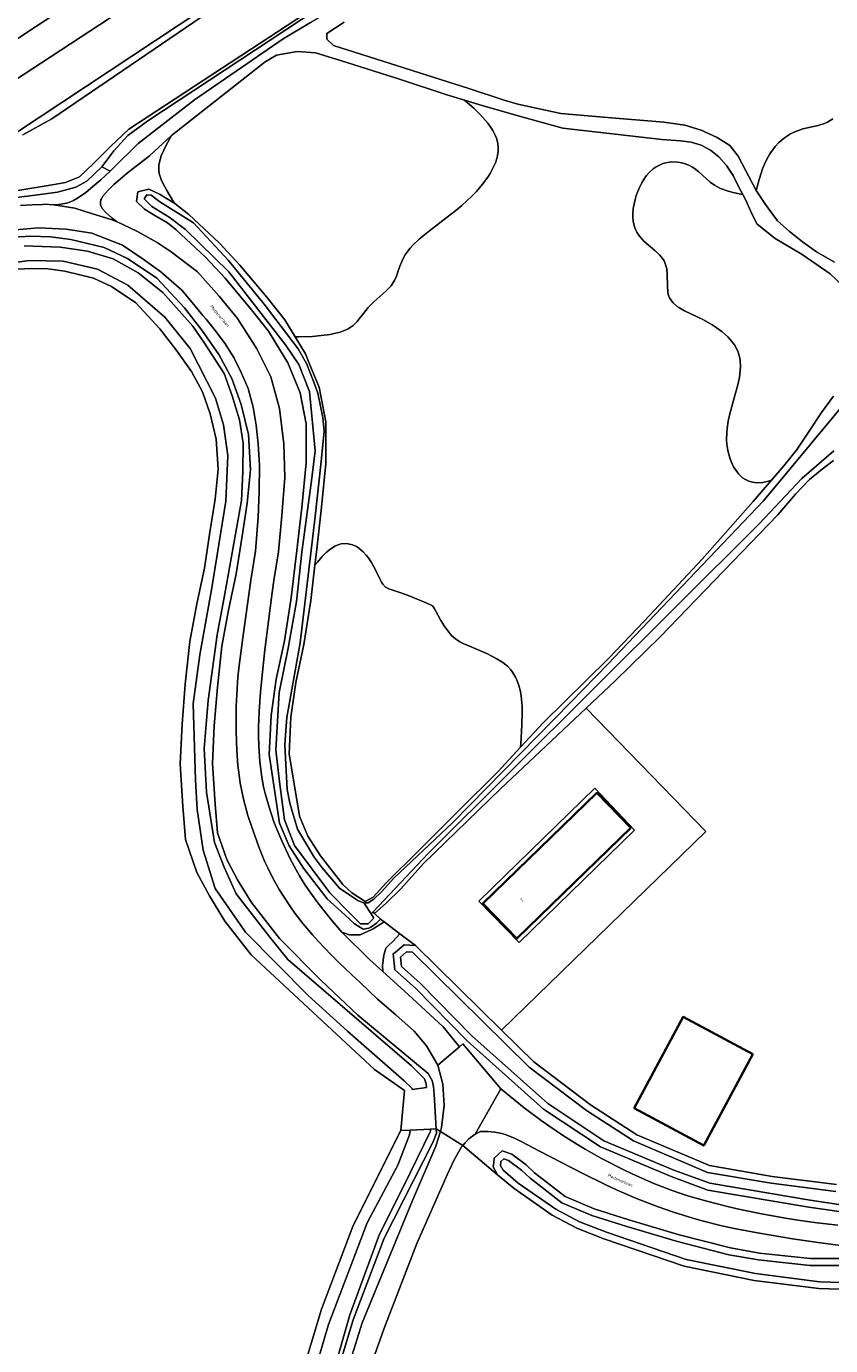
# Model space of a CAD drawing. Header units: metres. Extents: x 229229 to 231729, y 593167 to 595667.
# Tile 160 of 256: x 231287 to 231403, y 593528 to 593718. Entities that reach past the tile are written whole.
import ezdxf
from ezdxf.enums import TextEntityAlignment as Align

# ---------------------------------------------------------------- set-up
doc = ezdxf.new("R2010")
doc.units = ezdxf.units.M
for name, color, linetype, lineweight in [('B-WE-GR-BEPLANTING_CULTUUR_VASTE PLANTENVAK-GV', 90, 'Continuous', 18), ('B-WE-GR-GRAS-GV', 60, 'Continuous', 13), ('B-WE-GR-GROENVOORZIENING-GV', 80, 'Continuous', 18), ('B-WE-OG-BEBOUWING-GV', 7, 'Continuous', 35), ('B-WE-OG-BEBOUWING-T18', 10, 'Continuous', 18), ('B-WE-OG-BEBOUWING_LUIFEL-GV', 7, 'Continuous', 18), ('B-WE-OG-TERREIN_ERF-GV', 7, 'Continuous', 18), ('B-WE-OG-TOPOGRAFIE-T18', 10, 'Continuous', 18), ('B-WE-OG-WATER-GV', 130, 'Continuous', 18), ('B-WE-OG-WATER_SLOOT-GV', 120, 'Continuous', 18), ('B-WE-VH-VERHARDING_GESLOTEN-GV', 252, 'Continuous', 18), ('B-WE-VH-VERHARDING_HALFVERHARDING-GV', 252, 'Continuous', 18), ('B-WE-VH-VERHARDING_OPEN-GV', 252, 'Continuous', 18)]:
    doc.layers.add(name, color=color, linetype=linetype, lineweight=lineweight)
doc.styles.add('NLCS-ISO-M250-T18', font='NLCS-ISO.ttf', dxfattribs={"height": 0.45})

msp = doc.modelspace()

# ---------------------------------------------------------------- linework, layer by layer
at = {"layer": 'B-WE-GR-BEPLANTING_CULTUUR_VASTE PLANTENVAK-GV'}
for points in [[(231308.134, 593702.336), (231307.323, 593700.848), (231307.014, 593700.214), (231306.66, 593699.378), (231306.492, 593698.887), (231306.303, 593698.034), (231306.286, 593697.302), (231306.356, 593696.853), (231306.651, 593695.971), (231306.888, 593695.45), (231307.441, 593694.396), (231308.419, 593692.775), (231308.589, 593692.515), (231310.622, 593690.927), (231315.028, 593686.801), (231317.978, 593683.664), (231321.86, 593679.022), (231324.456, 593675.774), (231325.943, 593673.322), (231326.492, 593673.321), (231328.459, 593673.391), (231329.712, 593673.494), (231330.99, 593673.665), (231331.603, 593673.781), (231332.447, 593674.001), (231333.17, 593674.277), (231333.589, 593674.49), (231334.297, 593674.974), (231334.873, 593675.515), (231335.205, 593675.898), (231335.806, 593676.686), (231336.494, 593677.557), (231337.302, 593678.359), (231339.037, 593679.882), (231339.784, 593680.692), (231340.089, 593681.129), (231340.26, 593681.435), (231340.545, 593682.084), (231340.711, 593682.542), (231341.049, 593683.51), (231341.365, 593684.276), (231341.787, 593685.072), (231342.053, 593685.48), (231342.536, 593686.102), (231342.922, 593686.523), (231343.831, 593687.38), (231344.887, 593688.257), (231347.262, 593690.077), (231349.097, 593691.506), (231349.979, 593692.241), (231351.427, 593693.583), (231352.083, 593694.267), (231352.972, 593695.303), (231353.734, 593696.344), (231354.064, 593696.865), (231354.611, 593697.902), (231354.825, 593698.417), (231355.068, 593699.182), (231355.222, 593700.079), (231355.237, 593700.53), (231355.169, 593701.217), (231354.981, 593701.928), (231354.837, 593702.295), (231354.441, 593703.061), (231354.186, 593703.462), (231353.727, 593704.089), (231352.962, 593704.983), (231352.511, 593705.457), (231351.742, 593706.205), (231350.372, 593707.422), (231347.839, 593708.169), (231341.004, 593710.465), (231332.488, 593713.121), (231328.888, 593714.265), (231326.258, 593714.456), (231323.246, 593713.929), (231321.611, 593712.931)], [(231328.809, 593640.414), (231328.207, 593635.314), (231327.205, 593628.974), (231326.036, 593623.491), (231325.347, 593618.497), (231325.08, 593613.241), (231326.563, 593604.237), (231327.78, 593601.382), (231329.616, 593598.533), (231332.831, 593594.381), (231334.133, 593593.188), (231336.049, 593591.954), (231337.198, 593592.55), (231339.07, 593594.636), (231343.921, 593599.447), (231349.496, 593605.024), (231355.155, 593610.644), (231358.432, 593614.178), (231358.472, 593614.629), (231358.646, 593617.422), (231358.677, 593619.219), (231358.658, 593620.099), (231358.541, 593621.533), (231358.438, 593622.187), (231358.221, 593623.092), (231357.921, 593623.914), (231357.737, 593624.296), (231357.295, 593625.004), (231357.036, 593625.332), (231356.595, 593625.794), (231356.092, 593626.222), (231355.728, 593626.489), (231354.946, 593626.983), (231353.7, 593627.63), (231351.346, 593628.631), (231350.161, 593629.141), (231349.68, 593629.387), (231349.057, 593629.788), (231348.506, 593630.278), (231348.241, 593630.573), (231347.458, 593631.661), (231346.975, 593632.452), (231346.232, 593633.799), (231346.007, 593634.206), (231345.738, 593634.531), (231345.557, 593634.651), (231344.865, 593634.964), (231342.149, 593636.075), (231340.747, 593636.585), (231339.451, 593637.007), (231338.991, 593637.266), (231338.592, 593637.678), (231338.401, 593637.97), (231338.141, 593638.465), (231337.543, 593639.725), (231336.963, 593640.79), (231336.484, 593641.503), (231336.21, 593641.849), (231335.751, 593642.344), (231335.127, 593642.874), (231334.781, 593643.098), (231334.221, 593643.361), (231333.611, 593643.513), (231333.287, 593643.539), (231332.604, 593643.472), (231332.244, 593643.374), (231331.68, 593643.135), (231330.887, 593642.628), (231330.472, 593642.286), (231329.827, 593641.654), (231329.155, 593640.868)]]:
    msp.add_lwpolyline(points, close=True, dxfattribs=at)
for points in [[(231403.451, 593704.71), (231402.691, 593704.258), (231402.268, 593704.072), (231401.331, 593703.792), (231399.162, 593703.283), (231397.969, 593702.854), (231397.355, 593702.552), (231396.618, 593702.094), (231396.248, 593701.816), (231395.699, 593701.33), (231395.161, 593700.747), (231394.897, 593700.417), (231394.385, 593699.669), (231394.138, 593699.248), (231393.781, 593698.555), (231393.333, 593697.507), (231393.123, 593696.927), (231392.828, 593695.981), (231392.433, 593694.384), (231393.776, 593692.371), (231394.125, 593691.848), (231395.488, 593690.037), (231397.147, 593688.554), (231399.105, 593687.006), (231401.128, 593685.59), (231403.723, 593684.06)], [(231406.665, 593679.011), (231403.084, 593682.406), (231399.052, 593685.174), (231395.14, 593687.489), (231392.541, 593689.552), (231391.779, 593691.028), (231391.124, 593692.601), (231391.04, 593692.803), (231390.488, 593693.846), (231390.193, 593693.887), (231389.11, 593694.098), (231388.399, 593694.287), (231387.278, 593694.696), (231386.743, 593694.962), (231386.411, 593695.165), (231385.799, 593695.618), (231384.13, 593697.119), (231383.537, 593697.579), (231383.219, 593697.786), (231382.705, 593698.059), (231382.029, 593698.312), (231381.668, 593698.404), (231381.105, 593698.496), (231380.224, 593698.515), (231379.326, 593698.373), (231378.879, 593698.234), (231378.292, 593697.975), (231378.005, 593697.811), (231377.584, 593697.52), (231376.983, 593696.978), (231376.608, 593696.544), (231376.37, 593696.225), (231375.93, 593695.527), (231375.543, 593694.763), (231375.121, 593693.673), (231374.955, 593693.11), (231374.704, 593691.834), (231374.642, 593691), (231374.644, 593690.595), (231374.693, 593690.009), (231374.874, 593689.193), (231375.068, 593688.7), (231375.227, 593688.393), (231375.605, 593687.826), (231376.283, 593687.071), (231377.784, 593685.759), (231378.469, 593685.126), (231378.765, 593684.798), (231379.127, 593684.278), (231379.303, 593683.908), (231379.519, 593683.118), (231379.603, 593682.287), (231379.624, 593680.61), (231379.682, 593679.823), (231379.749, 593679.454), (231379.92, 593678.942), (231380.191, 593678.486), (231380.424, 593678.21), (231381.004, 593677.712), (231381.344, 593677.484), (231382.105, 593677.054), (231384.798, 593675.75), (231386.051, 593675.046), (231386.659, 593674.654), (231387.526, 593674.017), (231388.312, 593673.321), (231388.666, 593672.951), (231389.278, 593672.167), (231389.529, 593671.753), (231389.827, 593671.105), (231390.024, 593670.426), (231390.103, 593669.956), (231390.149, 593668.985), (231390.124, 593668.485), (231389.992, 593667.464), (231389.777, 593666.423), (231389.203, 593664.316), (231388.616, 593662.22), (231388.38, 593661.163), (231388.216, 593660.087), (231388.169, 593659.54), (231388.158, 593658.42), (231388.2, 593657.845), (231388.333, 593656.961), (231388.61, 593655.888), (231388.801, 593655.357), (231389.158, 593654.592), (231389.604, 593653.89), (231389.863, 593653.571), (231390.454, 593653.018), (231390.787, 593652.79), (231391.338, 593652.519), (231391.88, 593652.358), (231392.17, 593652.309), (231392.629, 593652.278), (231393.373, 593652.331), (231394.187, 593652.518), (231394.621, 593652.665), (231396.381, 593654.728), (231398.212, 593657), (231400.053, 593659.74), (231401.83, 593662.415), (231403.544, 593664.751)]]:
    msp.add_lwpolyline(points, dxfattribs=at)
at = {"layer": 'B-WE-GR-GRAS-GV'}
for points in [[(231322.523, 593734.567), (231282.539, 593708.322), (231280.257, 593707.932), (231222.261, 593691.359), (231166.05, 593675.075), (231167.759, 593667.804), (231173.332, 593670.102), (231225.328, 593685.361), (231264.256, 593696.822), (231277.324, 593700.62), (231285.62, 593702.658), (231325.988, 593729.419)], [(231325.415, 593518.819), (231329.763, 593533.22), (231334.323, 593545.262), (231341.173, 593558.929), (231341.716, 593564.694), (231337.39, 593567.758), (231319.626, 593584.261), (231315.838, 593589.124), (231313.586, 593592.747), (231311.804, 593596.121), (231310.153, 593600.888), (231309.761, 593605.684), (231309.39, 593611.806), (231309.649, 593617.526), (231310.101, 593623.276), (231310.779, 593629.408), (231311.793, 593634.835), (231312.87, 593639.987), (231313.669, 593645.19), (231314.413, 593649.915), (231314.842, 593654.263), (231314.589, 593658.581), (231313.709, 593662.247), (231312.585, 593665.398), (231310.99, 593668.316), (231308.75, 593671.502), (231306.442, 593674.462), (231302.979, 593678.22), (231299.502, 593680.56), (231296.864, 593681.78), (231292.766, 593682.772), (231290.305, 593683.099), (231287.886, 593683.168), (231284.967, 593683.005)], [(231414.639, 593535.744), (231401.446, 593536.163), (231392.146, 593537.354), (231382.047, 593539.385), (231370.468, 593543.336), (231366.546, 593544.898), (231362.995, 593546.768), (231357.509, 593550.572), (231355.143, 593552.57), (231350.135, 593556.799), (231349.953, 593556.592), (231348.822, 593554.623), (231347.861, 593552.538), (231343.491, 593542.649), (231338.76, 593530.342), (231335.707, 593521.813)]]:
    msp.add_lwpolyline(points, dxfattribs=at)
at = {"layer": 'B-WE-GR-GROENVOORZIENING-GV'}
for points in [[(231298.068, 593697.812), (231299.269, 593697.212), (231299.578, 593697.503), (231303.311, 593701.192), (231311.451, 593707.487), (231324.207, 593716.259), (231328.181, 593718.616), (231329.797, 593719.635), (231330.984, 593720.482), (231331.538, 593720.98), (231331.683, 593721.177), (231331.713, 593721.326), (231331.678, 593721.379), (231331.266, 593721.972), (231304.706, 593704.43), (231301.845, 593702.331), (231299.829, 593700.109), (231298.252, 593697.987)], [(231328.082, 593669.3), (231329.416, 593666.087), (231330.392, 593661.073), (231330.389, 593655.009), (231329.717, 593648.358), (231329.028, 593642.273), (231328.809, 593640.414), (231329.155, 593640.868), (231329.827, 593641.654), (231330.472, 593642.286), (231330.887, 593642.628), (231331.68, 593643.135), (231332.244, 593643.374), (231332.604, 593643.472), (231333.287, 593643.539), (231333.611, 593643.513), (231334.221, 593643.361), (231334.781, 593643.098), (231335.127, 593642.874), (231335.751, 593642.344), (231336.21, 593641.849), (231336.484, 593641.503), (231336.963, 593640.79), (231337.543, 593639.725), (231338.141, 593638.465), (231338.401, 593637.97), (231338.592, 593637.678), (231338.991, 593637.266), (231339.451, 593637.007), (231340.747, 593636.585), (231342.149, 593636.075), (231344.865, 593634.964), (231345.557, 593634.651), (231345.738, 593634.531), (231346.007, 593634.206), (231346.232, 593633.799), (231346.975, 593632.452), (231347.458, 593631.661), (231348.241, 593630.573), (231348.506, 593630.278), (231349.057, 593629.788), (231349.68, 593629.387), (231350.161, 593629.141), (231351.346, 593628.631), (231353.7, 593627.63), (231354.946, 593626.983), (231355.728, 593626.489), (231356.092, 593626.222), (231356.595, 593625.794), (231357.036, 593625.332), (231357.295, 593625.004), (231357.737, 593624.296), (231357.921, 593623.914), (231358.221, 593623.092), (231358.438, 593622.187), (231358.541, 593621.533), (231358.658, 593620.099), (231358.677, 593619.219), (231358.646, 593617.422), (231358.472, 593614.629), (231358.432, 593614.178), (231361.708, 593617.712), (231371.112, 593626.95), (231376.303, 593632.4), (231384.644, 593641.298), (231391.987, 593649.612), (231392.86, 593650.601), (231394.621, 593652.665), (231394.187, 593652.518), (231393.373, 593652.331), (231392.629, 593652.278), (231392.17, 593652.309), (231391.88, 593652.358), (231391.338, 593652.519), (231390.787, 593652.79), (231390.454, 593653.018), (231389.863, 593653.571), (231389.604, 593653.89), (231389.158, 593654.592), (231388.801, 593655.357), (231388.61, 593655.888), (231388.333, 593656.961), (231388.2, 593657.845), (231388.158, 593658.42), (231388.169, 593659.54), (231388.216, 593660.087), (231388.38, 593661.163), (231388.616, 593662.22), (231389.203, 593664.316), (231389.777, 593666.423), (231389.992, 593667.464), (231390.124, 593668.485), (231390.149, 593668.985), (231390.103, 593669.956), (231390.024, 593670.426), (231389.827, 593671.105), (231389.529, 593671.753), (231389.278, 593672.167), (231388.666, 593672.951), (231388.312, 593673.321), (231387.526, 593674.017), (231386.659, 593674.654), (231386.051, 593675.046), (231384.798, 593675.75), (231382.105, 593677.054), (231381.344, 593677.484), (231381.004, 593677.712), (231380.424, 593678.21), (231380.191, 593678.486), (231379.92, 593678.942), (231379.749, 593679.454), (231379.682, 593679.823), (231379.624, 593680.61), (231379.603, 593682.287), (231379.519, 593683.118), (231379.303, 593683.908), (231379.127, 593684.278), (231378.765, 593684.798), (231378.469, 593685.126), (231377.784, 593685.759), (231376.283, 593687.071), (231375.605, 593687.826), (231375.227, 593688.393), (231375.068, 593688.7), (231374.874, 593689.193), (231374.693, 593690.009), (231374.644, 593690.595), (231374.642, 593691), (231374.704, 593691.834), (231374.955, 593693.11), (231375.121, 593693.673), (231375.543, 593694.763), (231375.93, 593695.527), (231376.37, 593696.225), (231376.608, 593696.544), (231376.983, 593696.978), (231377.584, 593697.52), (231378.005, 593697.811), (231378.292, 593697.975), (231378.879, 593698.234), (231379.326, 593698.373), (231380.224, 593698.515), (231381.105, 593698.496), (231381.668, 593698.404), (231382.029, 593698.312), (231382.705, 593698.059), (231383.219, 593697.786), (231383.537, 593697.579), (231384.13, 593697.119), (231385.799, 593695.618), (231386.411, 593695.165), (231386.743, 593694.962), (231387.278, 593694.696), (231388.399, 593694.287), (231389.11, 593694.098), (231390.193, 593693.887), (231390.488, 593693.846), (231389.936, 593694.889), (231389.107, 593696.559), (231388.123, 593698.009), (231387.011, 593699.249), (231385.81, 593700.216), (231384.48, 593700.922), (231383.061, 593701.381), (231381.488, 593701.554), (231378.823, 593701.732), (231364.521, 593703.398), (231358.434, 593705.076), (231352.904, 593706.675), (231350.372, 593707.422), (231351.742, 593706.205), (231352.511, 593705.457), (231352.962, 593704.983), (231353.727, 593704.089), (231354.186, 593703.462), (231354.441, 593703.061), (231354.837, 593702.295), (231354.981, 593701.928), (231355.169, 593701.217), (231355.237, 593700.53), (231355.222, 593700.079), (231355.068, 593699.182), (231354.825, 593698.417), (231354.611, 593697.902), (231354.064, 593696.865), (231353.734, 593696.344), (231352.972, 593695.303), (231352.083, 593694.267), (231351.427, 593693.583), (231349.979, 593692.241), (231349.097, 593691.506), (231347.262, 593690.077), (231344.887, 593688.257), (231343.831, 593687.38), (231342.922, 593686.523), (231342.536, 593686.102), (231342.053, 593685.48), (231341.787, 593685.072), (231341.365, 593684.276), (231341.049, 593683.51), (231340.711, 593682.542), (231340.545, 593682.084), (231340.26, 593681.435), (231340.089, 593681.129), (231339.784, 593680.692), (231339.037, 593679.882), (231337.302, 593678.359), (231336.494, 593677.557), (231335.806, 593676.686), (231335.205, 593675.898), (231334.873, 593675.515), (231334.297, 593674.974), (231333.589, 593674.49), (231333.17, 593674.277), (231332.447, 593674.001), (231331.603, 593673.781), (231330.99, 593673.665), (231329.712, 593673.494), (231328.459, 593673.391), (231326.492, 593673.321), (231325.943, 593673.322), (231327.43, 593670.869)], [(231333.103, 593590.009), (231330.587, 593592.312), (231327.138, 593596.766), (231325.084, 593599.952), (231323.685, 593603.234), (231322.229, 593613.117), (231322.515, 593618.752), (231323.239, 593623.995), (231324.415, 593629.507), (231325.394, 593635.707), (231326.198, 593642.521), (231326.898, 593648.705), (231327.549, 593655.147), (231327.552, 593660.798), (231326.683, 593665.263), (231324.888, 593669.586), (231322.124, 593674.143), (231319.685, 593677.195), (231315.861, 593681.768), (231313.03, 593684.781), (231308.782, 593688.761), (231307.54, 593689.728), (231305.741, 593690.782), (231304.241, 593691.708), (231303.091, 593692.819), (231303.264, 593694.223), (231304.873, 593694.584), (231306.423, 593693.879), (231308.589, 593692.515), (231308.419, 593692.775), (231307.441, 593694.396), (231306.888, 593695.45), (231306.651, 593695.971), (231306.356, 593696.853), (231306.286, 593697.302), (231306.303, 593698.034), (231306.492, 593698.887), (231306.66, 593699.378), (231307.014, 593700.214), (231307.323, 593700.848), (231308.134, 593702.336), (231304.969, 593699.422), (231301.754, 593696.918), (231300.429, 593695.816), (231299.811, 593695.266), (231298.988, 593694.46), (231298.245, 593693.591), (231298.035, 593693.227), (231297.965, 593693.051), (231297.894, 593692.695), (231297.912, 593692.353), (231297.969, 593692.16), (231298.139, 593691.833), (231298.648, 593691.22), (231299.554, 593690.413), (231300.19, 593689.919), (231303.117, 593688.531), (231306.064, 593686.899), (231308.099, 593685.548), (231311.872, 593682.687), (231314.999, 593679.185), (231317.63, 593675.966), (231320.437, 593671.605), (231322.437, 593667.55), (231323.7, 593663.01), (231324.316, 593657.895), (231324.476, 593653.063), (231324.029, 593647.59), (231323.555, 593642.338), (231322.879, 593638.202), (231322.649, 593636.5), (231321.585, 593628.198), (231321.141, 593624.066), (231320.967, 593622.108), (231320.776, 593619.326), (231320.687, 593617.019), (231320.675, 593615.919), (231320.7, 593614.329), (231320.843, 593612.059), (231321.129, 593609.889), (231321.407, 593608.46), (231321.634, 593607.5), (231322.194, 593605.526), (231322.905, 593603.443), (231323.32, 593602.36), (231324.017, 593600.691), (231325.236, 593598.095), (231326.079, 593596.495), (231326.566, 593595.651), (231327.417, 593594.295), (231328.457, 593592.791), (231329.063, 593591.97), (231330.48, 593590.164), (231331.302, 593589.168), (231332.695, 593587.543), (231333.766, 593587.166), (231335.309, 593587.144), (231337.127, 593587.971), (231337.222, 593588.014), (231338.78, 593589.01), (231338.281, 593589.386), (231337.671, 593588.842), (231336.845, 593588.264), (231336.584, 593588.082), (231335.766, 593587.96), (231334.514, 593588.732)], [(231391.909, 593569.926), (231384.86, 593556.775), (231374.831, 593562.167), (231381.879, 593575.318)]]:
    msp.add_lwpolyline(points, close=True, dxfattribs=at)
for points in [[(231333.001, 593718.645), (231330.517, 593717.01), (231330.517, 593716.191), (231331.464, 593715.305), (231351.015, 593709.122), (231356.105, 593707.41), (231358.055, 593706.828), (231364.274, 593705.501), (231370.384, 593704.967), (231379.081, 593704.241), (231382.15, 593703.832), (231384.467, 593703.092), (231386.786, 593702.054), (231388.612, 593700.896), (231389.83, 593699.331), (231392.433, 593694.384), (231392.828, 593695.981), (231393.123, 593696.927), (231393.333, 593697.507), (231393.781, 593698.555), (231394.138, 593699.248), (231394.385, 593699.669), (231394.897, 593700.417), (231395.161, 593700.747), (231395.699, 593701.33), (231396.248, 593701.816), (231396.618, 593702.094), (231397.355, 593702.552), (231397.969, 593702.854), (231399.162, 593703.283), (231401.331, 593703.792), (231402.268, 593704.072), (231402.691, 593704.258), (231403.451, 593704.71)], [(231286.375, 593692.228), (231288.036, 593692.341), (231289.534, 593692.407), (231289.758, 593692.414), (231291.153, 593692.355), (231291.829, 593692.382), (231292.244, 593692.428), (231293, 593692.583), (231293.347, 593692.69), (231293.994, 593692.959), (231294.597, 593693.293), (231295.766, 593694.122), (231297.085, 593695.202), (231297.927, 593695.951), (231299.269, 593697.212), (231298.068, 593697.812), (231295.923, 593695.767), (231294.352, 593694.863), (231291.682, 593694.164), (231287.743, 593693.643), (231283.298, 593693.109)], [(231284.465, 593687.643), (231287.828, 593687.832), (231290.679, 593687.751), (231293.624, 593687.359), (231298.408, 593686.201), (231301.802, 593684.63), (231306.038, 593681.778), (231309.996, 593677.482), (231312.496, 593674.277), (231314.956, 593670.777), (231316.85, 593667.308), (231318.182, 593663.575), (231319.217, 593659.268), (231319.516, 593654.166), (231319.039, 593649.337), (231318.294, 593644.605), (231317.455, 593639.145), (231316.363, 593633.922), (231315.391, 593628.722), (231314.742, 593622.843), (231314.302, 593617.25), (231314.057, 593611.839), (231314.412, 593605.974), (231314.749, 593601.858), (231316.093, 593597.978), (231317.634, 593595.061), (231319.664, 593591.794), (231323.359, 593587.037), (231323.717, 593586.638), (231329.668, 593580.612), (231334.993, 593575.55), (231345.111, 593567.158), (231345.71, 593566.159), (231345.91, 593565.293), (231345.985, 593564.117), (231346.3, 593559.176), (231346.894, 593558.808), (231347.065, 593559.367), (231347.448, 593562.553), (231347.26, 593565.618), (231346.503, 593568.355), (231344.913, 593571.165), (231343.107, 593573.284), (231340.481, 593575.633), (231337.804, 593577.864), (231335.333, 593580.291), (231334.066, 593581.421), (231332.239, 593583.167), (231331.154, 593584.248), (231329.27, 593586.227), (231328.458, 593587.132), (231327.06, 593588.792), (231325.918, 593590.277), (231325.273, 593591.185), (231324.19, 593592.84), (231323.666, 593593.699), (231322.757, 593595.299), (231321.997, 593596.794), (231321.551, 593597.76), (231320.747, 593599.702), (231319.642, 593602.782), (231319.148, 593604.365), (231318.519, 593606.718), (231318.052, 593609.003), (231317.824, 593610.529), (231317.705, 593611.57), (231317.535, 593613.753), (231317.439, 593616.412), (231317.456, 593620.057), (231317.526, 593621.801), (231317.708, 593624.267), (231317.888, 593625.952), (231318.407, 593629.946), (231319.565, 593638.272), (231320.241, 593642.447), (231320.639, 593647.335), (231320.759, 593651.039), (231320.801, 593654.846), (231320.639, 593657.911), (231320.311, 593660.599), (231319.892, 593663.182), (231319.174, 593665.854), (231318.185, 593668.174), (231317.106, 593670.35), (231315.847, 593672.33), (231314.628, 593673.998), (231313.122, 593675.86), (231312.625, 593676.416), (231310.845, 593678.535), (231309.64, 593680.022), (231306.571, 593682.667), (231304.039, 593684.522), (231301.051, 593686.544), (231296.662, 593688.245), (231292.942, 593688.819), (231288.965, 593689.016), (231284.524, 593688.65)], [(231403.575, 593655.513), (231401.919, 593654.269), (231400.083, 593652.776), (231398.096, 593650.633), (231395.515, 593647.681), (231378.559, 593630.101), (231372.091, 593623.757), (231367.887, 593619.799), (231385.156, 593602.034), (231355.706, 593573.406), (231360.342, 593568.852), (231368.51, 593562.639), (231375.2, 593558.337), (231385.679, 593553.885), (231394.727, 593552.34), (231403.997, 593551.153)], [(231406.749, 593546.925), (231400.026, 593547.914), (231385.453, 593550.367), (231380.155, 593552.311), (231369.987, 593556.575), (231361.747, 593562.026), (231350.751, 593571.859), (231343.304, 593579.436), (231340.322, 593582.093), (231340.071, 593584.384), (231340.36, 593584.618), (231341.689, 593585.694), (231343.283, 593585.612), (231341.068, 593587.283), (231340.026, 593586.166), (231339.423, 593585.589), (231339.026, 593585.209), (231338.722, 593584.23), (231338.526, 593582.708), (231338.591, 593581.855), (231342.23, 593578.541), (231347.3, 593573.869), (231349.625, 593571.028), (231350.118, 593571.45), (231355.609, 593564.956), (231357.691, 593563.251), (231358.99, 593562.225), (231361.399, 593560.408), (231362.519, 593559.606), (231364.615, 593558.183), (231366.554, 593556.962), (231367.779, 593556.237), (231370.122, 593554.934), (231373.51, 593553.196), (231375.174, 593552.41), (231377.66, 593551.328), (231380.159, 593550.361), (231381.423, 593549.919), (231382.701, 593549.503), (231385.291, 593548.745), (231387.911, 593548.074), (231389.665, 593547.669), (231393.163, 593546.943), (231396.648, 593546.309), (231398.426, 593546.026), (231401.199, 593545.643), (231404.167, 593545.314)], [(231410.853, 593541.545), (231401.688, 593542.739), (231397.662, 593543.331), (231392.594, 593544.193), (231388.981, 593544.872), (231387.29, 593545.236), (231384.609, 593545.92), (231383.292, 593546.302), (231380.477, 593547.197), (231378.307, 593547.949), (231375.167, 593549.143), (231372.356, 593550.346), (231370.643, 593551.145), (231367.442, 593552.733), (231361.183, 593555.957), (231358.639, 593557.315), (231357.662, 593557.8), (231356.381, 593558.324), (231355.73, 593558.525), (231354.737, 593558.728), (231353.756, 593558.805), (231352.824, 593558.799), (231352.681, 593558.791), (231351.891, 593558.423), (231350.973, 593557.754), (231350.463, 593557.173), (231350.135, 593556.799), (231355.143, 593552.57), (231354.499, 593553.697), (231354.58, 593554.328), (231354.66, 593554.958), (231355.785, 593556.019), (231357.192, 593555.541), (231359.242, 593553.979), (231360.479, 593552.853), (231364.892, 593549.418), (231369.059, 593547.657), (231374.045, 593546.068), (231381.324, 593543.917), (231388.694, 593542.032), (231392.884, 593541.29), (231400.179, 593540.515), (231404.925, 593540.515)]]:
    msp.add_lwpolyline(points, dxfattribs=at)
at = {"layer": 'B-WE-OG-BEBOUWING-GV'}
for points in [[(231374.354, 593602.557), (231369.427, 593607.595), (231353.015, 593591.667), (231357.919, 593586.608)], [(231391.909, 593569.926), (231381.879, 593575.318), (231374.831, 593562.167), (231384.86, 593556.775)]]:
    msp.add_lwpolyline(points, close=True, dxfattribs=at)
at = {"layer": 'B-WE-OG-BEBOUWING_LUIFEL-GV'}
for points in [[(231369.143, 593608.265), (231352.442, 593592.005), (231358.257, 593586.032), (231374.887, 593602.224)], [(231369.427, 593607.595), (231374.354, 593602.557), (231357.919, 593586.608), (231353.015, 593591.667)]]:
    msp.add_lwpolyline(points, close=True, dxfattribs=at)
at = {"layer": 'B-WE-OG-TERREIN_ERF-GV'}
for points in [[(231170.464, 593718.425), (231167.184, 593717.465), (231164.696, 593716.961), (231161.757, 593716.58), (231158.956, 593716.415), (231155.775, 593716.705), (231150.719, 593717.439), (231150.615, 593715.758), (231146.143, 593693.673), (231147.013, 593693.179), (231168.368, 593681.059), (231220.512, 593695.836), (231281.09, 593713.05), (231287.002, 593716.975), (231312.276, 593733.588)], [(231332.986, 593522.796), (231335.636, 593531.245), (231342.881, 593548.882), (231346.25, 593556.699), (231346.894, 593558.808), (231346.3, 593559.176), (231346.323, 593558.553), (231345.795, 593557.235), (231338.77, 593543.424), (231334.318, 593531.667), (231330.059, 593517.557)]]:
    msp.add_lwpolyline(points, dxfattribs=at)
for points in [[(231385.156, 593602.034), (231367.887, 593619.799), (231355.495, 593608.132), (231344.474, 593597.446), (231341.198, 593593.785), (231339.07, 593591.698), (231337.39, 593590.202), (231338.281, 593589.386), (231338.78, 593589.01), (231341.068, 593587.283), (231343.283, 593585.612), (231355.706, 593573.406)], [(231369.427, 593607.595), (231374.354, 593602.557), (231357.919, 593586.608), (231353.015, 593591.667)]]:
    msp.add_lwpolyline(points, close=True, dxfattribs=at)
at = {"layer": 'B-WE-OG-WATER-GV'}
for points in [[(231312.276, 593733.588), (231287.002, 593716.975), (231281.09, 593713.05), (231220.512, 593695.836), (231168.368, 593681.059), (231147.013, 593693.179), (231140.647, 593682.925), (231158.633, 593672.926), (231166.05, 593675.075), (231222.261, 593691.359), (231280.257, 593707.932), (231282.539, 593708.322), (231322.523, 593734.567)], [(231324.918, 593727.924), (231290.893, 593704.718), (231286.712, 593702.43)], [(231285.713, 593694.337), (231291.238, 593695.27), (231292.844, 593695.569), (231294.86, 593696.353), (231296.95, 593698.333), (231299.377, 593700.798), (231301.99, 593703.263), (231328.832, 593720.807)], [(231282.858, 593683.623), (231287.599, 593684.333), (231292.527, 593684.221), (231297.455, 593683.063), (231301.822, 593680.747), (231307.161, 593676.154), (231310.819, 593671.634), (231314.47, 593664.497), (231315.646, 593660.641), (231316.234, 593656.197), (231315.972, 593649.661), (231313.927, 593637.128), (231312.226, 593627.5), (231311.256, 593620.441), (231311.593, 593609.448), (231311.817, 593605.191), (231312.675, 593599.327), (231314.43, 593593.837), (231318.798, 593587.525), (231327.845, 593578.402), (231333.52, 593573.285), (231341.677, 593566.129), (231342.797, 593565.046), (231342.825, 593564.852), (231344.87, 593565.144), (231344.82, 593565.67), (231344.606, 593566.396), (231342.708, 593568.253), (231324.911, 593583.608), (231322.309, 593586.809), (231317.466, 593593.041), (231315.728, 593596.884), (231314.31, 593600.432), (231313.168, 593607.683), (231312.832, 593613.995), (231313.429, 593620.904), (231314.693, 593630.354), (231315.802, 593636.266), (231318.207, 593649.713), (231318.421, 593653.853), (231318.442, 593658.015), (231317.942, 593661.335), (231316.875, 593664.814), (231315.723, 593668.036), (231312.893, 593672.405), (231311.215, 593674.873), (231306.885, 593679.691), (231303.301, 593682.53), (231299.717, 593684.546), (231296.021, 593685.667), (231292.101, 593686.264), (231286.875, 593686.414)], [(231406.961, 593665.92), (231393.463, 593649.676), (231371.027, 593626.142), (231365.694, 593620.678), (231348.672, 593603.324), (231340.174, 593595.318), (231338.418, 593593.353), (231337.298, 593592.265), (231336.49, 593591.777), (231336.21, 593591.744), (231335.891, 593591.707), (231336.93, 593590.176), (231337.195, 593590.457), (231345.114, 593598.854), (231392.858, 593646.389), (231398.981, 593652.888), (231403.61, 593656.884)], [(231403.912, 593550.155), (231394.579, 593551.35), (231385.396, 593552.919), (231374.731, 593557.45), (231367.936, 593561.819), (231359.686, 593568.094), (231342.853, 593584.633), (231342.021, 593584.676), (231341.125, 593583.95), (231341.274, 593582.584), (231343.994, 593580.161), (231351.441, 593572.583), (231362.36, 593562.82), (231370.461, 593557.461), (231380.521, 593553.242), (231385.71, 593551.337), (231400.181, 593548.901), (231406.859, 593547.92)], [(231326.928, 593508.24), (231333.815, 593532.382), (231338.108, 593543.997), (231341.602, 593550.973), (231345.47, 593558.861), (231345.444, 593559.135), (231342.544, 593558.995), (231342.423, 593558.324), (231340.777, 593553.954), (231336.335, 593545.653), (231330.769, 593531.013), (231325.024, 593511.536)], [(231404.896, 593539.515), (231400.126, 593539.515), (231392.744, 593540.299), (231388.482, 593541.054), (231381.059, 593542.953), (231373.751, 593545.112), (231368.712, 593546.718), (231364.381, 593548.548), (231359.835, 593552.088), (231358.602, 593553.21), (231356.716, 593554.647), (231356.033, 593554.878), (231355.607, 593554.476), (231355.533, 593553.903), (231355.923, 593553.22), (231358.118, 593551.366), (231363.515, 593547.625), (231366.965, 593545.807), (231370.815, 593544.274), (231382.309, 593540.353), (231392.308, 593538.342), (231401.525, 593537.161), (231414.653, 593536.744)]]:
    msp.add_lwpolyline(points, dxfattribs=at)
msp.add_lwpolyline([(231334.979, 593592.1), (231333.816, 593592.838), (231332.346, 593593.891), (231329.862, 593596.802), (231328.704, 593598.351), (231326.315, 593602.376), (231325.19, 593606.128), (231324.821, 593608.072), (231324.458, 593614.457), (231324.584, 593615.928), (231324.758, 593618.444), (231326.679, 593629.2), (231328.819, 593647.448), (231329.718, 593655.333), (231330.127, 593659.74), (231329.96, 593661.677), (231329.234, 593665.204), (231328.642, 593666.8), (231327.583, 593669.469), (231326.402, 593671.578), (231321.473, 593678.01), (231316.284, 593684.359), (231311.319, 593689.737), (231306.429, 593692.762), (231305.197, 593693.734), (231304.562, 593693.771), (231304.189, 593693.211), (231305.309, 593692.09), (231307.773, 593690.559), (231310.162, 593688.804), (231316.408, 593682.672), (231324.549, 593672.186), (231326.49, 593669.31), (231328.021, 593665.463), (231328.818, 593656.914), (231328.348, 593652.945), (231326.908, 593642.291), (231326.14, 593635.163), (231324.944, 593628.467), (231323.643, 593622.065), (231323.156, 593613.796), (231323.668, 593609.571), (231324.415, 593603.723), (231325.865, 593600.031), (231330.953, 593593.178), (231333.854, 593590.254), (231335.39, 593588.739), (231336.457, 593588.739), (231337.289, 593589.528), (231336.93, 593590.176), (231335.891, 593591.707)], close=True, dxfattribs=at)
at = {"layer": 'B-WE-OG-WATER_SLOOT-GV'}
for points in [[(231325.988, 593729.419), (231285.62, 593702.658)], [(231286.712, 593702.43), (231290.893, 593704.718), (231324.918, 593727.924)], [(231283.298, 593693.109), (231287.743, 593693.643), (231291.682, 593694.164), (231294.352, 593694.863), (231295.923, 593695.767), (231298.068, 593697.812), (231298.252, 593697.987), (231299.829, 593700.109), (231301.845, 593702.331), (231304.706, 593704.43), (231331.266, 593721.972)], [(231328.832, 593720.807), (231301.99, 593703.263), (231299.377, 593700.798), (231296.95, 593698.333), (231294.86, 593696.353), (231292.844, 593695.569), (231291.238, 593695.27), (231285.713, 593694.337)], [(231286.875, 593686.414), (231292.101, 593686.264), (231296.021, 593685.667), (231299.717, 593684.546), (231303.301, 593682.53), (231306.885, 593679.691), (231311.215, 593674.873), (231312.893, 593672.405), (231315.723, 593668.036), (231316.875, 593664.814), (231317.942, 593661.335), (231318.442, 593658.015), (231318.421, 593653.853), (231318.207, 593649.713), (231315.802, 593636.266), (231314.693, 593630.354), (231313.429, 593620.904), (231312.832, 593613.995), (231313.168, 593607.683), (231314.31, 593600.432), (231315.728, 593596.884), (231317.466, 593593.041), (231322.309, 593586.809), (231324.911, 593583.608), (231342.708, 593568.253), (231344.606, 593566.396), (231344.82, 593565.67), (231344.87, 593565.144), (231342.825, 593564.852), (231342.797, 593565.046), (231341.677, 593566.129), (231333.52, 593573.285), (231327.845, 593578.402), (231318.798, 593587.525), (231314.43, 593593.837), (231312.675, 593599.327), (231311.817, 593605.191), (231311.593, 593609.448), (231311.256, 593620.441), (231312.226, 593627.5), (231313.927, 593637.128), (231315.972, 593649.661), (231316.234, 593656.197), (231315.646, 593660.641), (231314.47, 593664.497), (231310.819, 593671.634), (231307.161, 593676.154), (231301.822, 593680.747), (231297.455, 593683.063), (231292.527, 593684.221), (231287.599, 593684.333), (231282.858, 593683.623)], [(231284.967, 593683.005), (231287.886, 593683.168), (231290.305, 593683.099), (231292.766, 593682.772), (231296.864, 593681.78), (231299.502, 593680.56), (231302.979, 593678.22), (231306.442, 593674.462), (231308.75, 593671.502), (231310.99, 593668.316), (231312.585, 593665.398), (231313.709, 593662.247), (231314.589, 593658.581), (231314.842, 593654.263), (231314.413, 593649.915), (231313.669, 593645.19), (231312.87, 593639.987), (231311.793, 593634.835), (231310.779, 593629.408), (231310.101, 593623.276), (231309.649, 593617.526), (231309.39, 593611.806), (231309.761, 593605.684), (231310.153, 593600.888), (231311.804, 593596.121), (231313.586, 593592.747), (231315.838, 593589.124), (231319.626, 593584.261), (231337.39, 593567.758), (231341.716, 593564.694), (231341.173, 593558.929), (231342.544, 593558.995), (231345.444, 593559.135), (231346.3, 593559.176), (231345.985, 593564.117), (231345.91, 593565.293), (231345.71, 593566.159), (231345.111, 593567.158), (231334.993, 593575.55), (231329.668, 593580.612), (231323.717, 593586.638), (231323.359, 593587.037), (231319.664, 593591.794), (231317.634, 593595.061), (231316.093, 593597.978), (231314.749, 593601.858), (231314.412, 593605.974), (231314.057, 593611.839), (231314.302, 593617.25), (231314.742, 593622.843), (231315.391, 593628.722), (231316.363, 593633.922), (231317.455, 593639.145), (231318.294, 593644.605), (231319.039, 593649.337), (231319.516, 593654.166), (231319.217, 593659.268), (231318.182, 593663.575), (231316.85, 593667.308), (231314.956, 593670.777), (231312.496, 593674.277), (231309.996, 593677.482), (231306.038, 593681.778), (231301.802, 593684.63), (231298.408, 593686.201), (231293.624, 593687.359), (231290.679, 593687.751), (231287.828, 593687.832), (231284.465, 593687.643)], [(231403.544, 593664.751), (231401.83, 593662.415), (231400.053, 593659.74), (231398.212, 593657), (231396.381, 593654.728), (231394.621, 593652.665), (231392.86, 593650.601), (231391.987, 593649.612), (231384.644, 593641.298), (231376.303, 593632.4), (231371.112, 593626.95), (231361.708, 593617.712), (231358.432, 593614.178), (231355.155, 593610.644), (231349.496, 593605.024), (231343.921, 593599.447), (231339.07, 593594.636), (231337.198, 593592.55), (231336.049, 593591.954), (231336.21, 593591.744), (231336.49, 593591.777), (231337.298, 593592.265), (231338.418, 593593.353), (231340.174, 593595.318), (231348.672, 593603.324), (231365.694, 593620.678), (231371.027, 593626.142), (231393.463, 593649.676), (231406.961, 593665.92)], [(231403.61, 593656.884), (231398.981, 593652.888), (231392.858, 593646.389), (231345.114, 593598.854), (231337.195, 593590.457), (231337.39, 593590.202), (231339.07, 593591.698), (231341.198, 593593.785), (231344.474, 593597.446), (231355.495, 593608.132), (231367.887, 593619.799), (231372.091, 593623.757), (231378.559, 593630.101), (231395.515, 593647.681), (231398.096, 593650.633), (231400.083, 593652.776), (231401.919, 593654.269), (231403.575, 593655.513)], [(231403.997, 593551.153), (231394.727, 593552.34), (231385.679, 593553.885), (231375.2, 593558.337), (231368.51, 593562.639), (231360.342, 593568.852), (231355.706, 593573.406), (231343.283, 593585.612), (231341.689, 593585.694), (231340.36, 593584.618), (231340.071, 593584.384), (231340.322, 593582.093), (231343.304, 593579.436), (231350.751, 593571.859), (231361.747, 593562.026), (231369.987, 593556.575), (231380.155, 593552.311), (231385.453, 593550.367), (231400.026, 593547.914), (231406.749, 593546.925)], [(231406.859, 593547.92), (231400.181, 593548.901), (231385.71, 593551.337), (231380.521, 593553.242), (231370.461, 593557.461), (231362.36, 593562.82), (231351.441, 593572.583), (231343.994, 593580.161), (231341.274, 593582.584), (231341.125, 593583.95), (231342.021, 593584.676), (231342.853, 593584.633), (231359.686, 593568.094), (231367.936, 593561.819), (231374.731, 593557.45), (231385.396, 593552.919), (231394.579, 593551.35), (231403.912, 593550.155)], [(231325.024, 593511.536), (231330.769, 593531.013), (231336.335, 593545.653), (231340.777, 593553.954), (231342.423, 593558.324), (231342.544, 593558.995), (231341.173, 593558.929), (231334.323, 593545.262), (231329.763, 593533.22), (231325.415, 593518.819)], [(231330.059, 593517.557), (231334.318, 593531.667), (231338.77, 593543.424), (231345.795, 593557.235), (231346.323, 593558.553), (231346.3, 593559.176), (231345.444, 593559.135), (231345.47, 593558.861), (231341.602, 593550.973), (231338.108, 593543.997), (231333.815, 593532.382), (231326.928, 593508.24)], [(231404.925, 593540.515), (231400.179, 593540.515), (231392.884, 593541.29), (231388.694, 593542.032), (231381.324, 593543.917), (231374.045, 593546.068), (231369.059, 593547.657), (231364.892, 593549.418), (231360.479, 593552.853), (231359.242, 593553.979), (231357.192, 593555.541), (231355.785, 593556.019), (231354.66, 593554.958), (231354.58, 593554.328), (231354.499, 593553.697), (231355.143, 593552.57), (231357.509, 593550.572), (231362.995, 593546.768), (231366.546, 593544.898), (231370.468, 593543.336), (231382.047, 593539.385), (231392.146, 593537.354), (231401.446, 593536.163), (231414.639, 593535.744)], [(231414.653, 593536.744), (231401.525, 593537.161), (231392.308, 593538.342), (231382.309, 593540.353), (231370.815, 593544.274), (231366.965, 593545.807), (231363.515, 593547.625), (231358.118, 593551.366), (231355.923, 593553.22), (231355.533, 593553.903), (231355.607, 593554.476), (231356.033, 593554.878), (231356.716, 593554.647), (231358.602, 593553.21), (231359.835, 593552.088), (231364.381, 593548.548), (231368.712, 593546.718), (231373.751, 593545.112), (231381.059, 593542.953), (231388.482, 593541.054), (231392.744, 593540.299), (231400.126, 593539.515), (231404.896, 593539.515)]]:
    msp.add_lwpolyline(points, dxfattribs=at)
msp.add_lwpolyline([(231307.54, 593689.728), (231308.782, 593688.761), (231313.03, 593684.781), (231315.861, 593681.768), (231319.685, 593677.195), (231322.124, 593674.143), (231324.888, 593669.586), (231326.683, 593665.263), (231327.552, 593660.798), (231327.549, 593655.147), (231326.898, 593648.705), (231326.198, 593642.521), (231325.394, 593635.707), (231324.415, 593629.507), (231323.239, 593623.995), (231322.515, 593618.752), (231322.229, 593613.117), (231323.685, 593603.234), (231325.084, 593599.952), (231327.138, 593596.766), (231330.587, 593592.312), (231333.103, 593590.009), (231334.514, 593588.732), (231335.766, 593587.96), (231336.584, 593588.082), (231336.845, 593588.264), (231337.671, 593588.842), (231338.281, 593589.386), (231337.39, 593590.202), (231337.195, 593590.457), (231336.93, 593590.176), (231337.289, 593589.528), (231336.457, 593588.739), (231335.39, 593588.739), (231333.854, 593590.254), (231330.953, 593593.178), (231325.865, 593600.031), (231324.415, 593603.723), (231323.668, 593609.571), (231323.156, 593613.796), (231323.643, 593622.065), (231324.944, 593628.467), (231326.14, 593635.163), (231326.908, 593642.291), (231328.348, 593652.945), (231328.818, 593656.914), (231328.021, 593665.463), (231326.49, 593669.31), (231324.549, 593672.186), (231316.408, 593682.672), (231310.162, 593688.804), (231307.773, 593690.559), (231305.309, 593692.09), (231304.189, 593693.211), (231304.562, 593693.771), (231305.197, 593693.734), (231306.429, 593692.762), (231311.319, 593689.737), (231316.284, 593684.359), (231321.473, 593678.01), (231326.402, 593671.578), (231327.583, 593669.469), (231328.642, 593666.8), (231329.234, 593665.204), (231329.96, 593661.677), (231330.127, 593659.74), (231329.718, 593655.333), (231328.819, 593647.448), (231326.679, 593629.2), (231324.758, 593618.444), (231324.584, 593615.928), (231324.458, 593614.457), (231324.821, 593608.072), (231325.19, 593606.128), (231326.315, 593602.376), (231328.704, 593598.351), (231329.862, 593596.802), (231332.346, 593593.891), (231333.816, 593592.838), (231334.979, 593592.1), (231335.891, 593591.707), (231336.21, 593591.744), (231336.049, 593591.954), (231334.133, 593593.188), (231332.831, 593594.381), (231329.616, 593598.533), (231327.78, 593601.382), (231326.563, 593604.237), (231325.08, 593613.241), (231325.347, 593618.497), (231326.036, 593623.491), (231327.205, 593628.974), (231328.207, 593635.314), (231328.809, 593640.414), (231329.028, 593642.273), (231329.717, 593648.358), (231330.389, 593655.009), (231330.392, 593661.073), (231329.416, 593666.087), (231328.082, 593669.3), (231327.43, 593670.869), (231325.943, 593673.322), (231324.456, 593675.774), (231321.86, 593679.022), (231317.978, 593683.664), (231315.028, 593686.801), (231310.622, 593690.927), (231308.589, 593692.515), (231306.423, 593693.879), (231304.873, 593694.584), (231303.264, 593694.223), (231303.091, 593692.819), (231304.241, 593691.708), (231305.741, 593690.782)], close=True, dxfattribs=at)
at = {"layer": 'B-WE-VH-VERHARDING_GESLOTEN-GV'}
for points in [[(231284.524, 593688.65), (231288.965, 593689.016), (231292.942, 593688.819), (231296.662, 593688.245), (231301.051, 593686.544), (231304.039, 593684.522), (231306.571, 593682.667), (231309.64, 593680.022), (231310.845, 593678.535), (231312.625, 593676.416), (231313.122, 593675.86), (231314.628, 593673.998), (231315.847, 593672.33), (231317.106, 593670.35), (231318.185, 593668.174), (231319.174, 593665.854), (231319.892, 593663.182), (231320.311, 593660.599), (231320.639, 593657.911), (231320.801, 593654.846), (231320.759, 593651.039), (231320.639, 593647.335), (231320.241, 593642.447), (231319.565, 593638.272), (231318.407, 593629.946), (231317.888, 593625.952), (231317.708, 593624.267), (231317.526, 593621.801), (231317.456, 593620.057), (231317.439, 593616.412), (231317.535, 593613.753), (231317.705, 593611.57), (231317.824, 593610.529), (231318.052, 593609.003), (231318.519, 593606.718), (231319.148, 593604.365), (231319.642, 593602.782), (231320.747, 593599.702), (231321.551, 593597.76), (231321.997, 593596.794), (231322.757, 593595.299), (231323.666, 593593.699), (231324.19, 593592.84), (231325.273, 593591.185), (231325.918, 593590.277), (231327.06, 593588.792), (231328.458, 593587.132), (231329.27, 593586.227), (231331.154, 593584.248), (231332.239, 593583.167), (231334.066, 593581.421), (231335.333, 593580.291), (231337.804, 593577.864), (231340.481, 593575.633), (231343.107, 593573.284), (231344.913, 593571.165), (231346.503, 593568.355), (231349.625, 593571.028), (231347.3, 593573.869), (231342.23, 593578.541), (231338.591, 593581.855), (231336.69, 593583.587), (231332.695, 593587.543), (231331.302, 593589.168), (231330.48, 593590.164), (231329.063, 593591.97), (231328.457, 593592.791), (231327.417, 593594.295), (231326.566, 593595.651), (231326.079, 593596.495), (231325.236, 593598.095), (231324.017, 593600.691), (231323.32, 593602.36), (231322.905, 593603.443), (231322.194, 593605.526), (231321.634, 593607.5), (231321.407, 593608.46), (231321.129, 593609.889), (231320.843, 593612.059), (231320.7, 593614.329), (231320.675, 593615.919), (231320.687, 593617.019), (231320.776, 593619.326), (231320.967, 593622.108), (231321.141, 593624.066), (231321.585, 593628.198), (231322.649, 593636.5), (231322.879, 593638.202), (231323.555, 593642.338), (231324.029, 593647.59), (231324.476, 593653.063), (231324.316, 593657.895), (231323.7, 593663.01), (231322.437, 593667.55), (231320.437, 593671.605), (231317.63, 593675.966), (231314.999, 593679.185), (231311.872, 593682.687), (231308.099, 593685.548), (231306.064, 593686.899), (231303.117, 593688.531), (231300.19, 593689.919), (231299.599, 593690.199), (231296.748, 593691.039), (231294.209, 593691.88), (231291.153, 593692.355), (231289.758, 593692.414), (231289.534, 593692.407), (231288.036, 593692.341), (231286.375, 593692.228)], [(231404.167, 593545.314), (231401.199, 593545.643), (231398.426, 593546.026), (231396.648, 593546.309), (231393.163, 593546.943), (231389.665, 593547.669), (231387.911, 593548.074), (231385.291, 593548.745), (231382.701, 593549.503), (231381.423, 593549.919), (231380.159, 593550.361), (231377.66, 593551.328), (231375.174, 593552.41), (231373.51, 593553.196), (231370.122, 593554.934), (231367.779, 593556.237), (231366.554, 593556.962), (231364.615, 593558.183), (231362.519, 593559.606), (231361.399, 593560.408), (231358.99, 593562.225), (231357.691, 593563.251), (231355.609, 593564.956), (231351.891, 593558.423), (231352.681, 593558.791), (231352.824, 593558.799), (231353.756, 593558.805), (231354.737, 593558.728), (231355.73, 593558.525), (231356.381, 593558.324), (231357.662, 593557.8), (231358.639, 593557.315), (231361.183, 593555.957), (231367.442, 593552.733), (231370.643, 593551.145), (231372.356, 593550.346), (231375.167, 593549.143), (231378.307, 593547.949), (231380.477, 593547.197), (231383.292, 593546.302), (231384.609, 593545.92), (231387.29, 593545.236), (231388.981, 593544.872), (231392.594, 593544.193), (231397.662, 593543.331), (231401.688, 593542.739), (231410.853, 593541.545)], [(231335.707, 593521.813), (231338.76, 593530.342), (231343.491, 593542.649), (231347.861, 593552.538), (231348.822, 593554.623), (231349.953, 593556.592), (231350.135, 593556.799), (231346.894, 593558.808), (231346.25, 593556.699), (231342.881, 593548.882), (231335.636, 593531.245), (231332.986, 593522.796)]]:
    msp.add_lwpolyline(points, dxfattribs=at)
msp.add_lwpolyline([(231350.135, 593556.799), (231350.463, 593557.173), (231350.973, 593557.754), (231351.891, 593558.423), (231355.609, 593564.956), (231350.118, 593571.45), (231349.625, 593571.028), (231346.503, 593568.355), (231347.26, 593565.618), (231347.448, 593562.553), (231347.065, 593559.367), (231346.894, 593558.808)], close=True, dxfattribs=at)
at = {"layer": 'B-WE-VH-VERHARDING_HALFVERHARDING-GV'}
for points in [[(231328.181, 593718.616), (231324.207, 593716.259), (231311.451, 593707.487), (231303.311, 593701.192), (231299.578, 593697.503), (231299.269, 593697.212), (231297.927, 593695.951), (231297.085, 593695.202), (231295.766, 593694.122), (231294.597, 593693.293), (231293.994, 593692.959), (231293.347, 593692.69), (231293, 593692.583), (231292.244, 593692.428), (231291.829, 593692.382), (231291.153, 593692.355), (231294.209, 593691.88), (231296.748, 593691.039), (231299.599, 593690.199), (231300.19, 593689.919), (231299.554, 593690.413), (231298.648, 593691.22), (231298.139, 593691.833), (231297.969, 593692.16), (231297.912, 593692.353), (231297.894, 593692.695), (231297.965, 593693.051), (231298.035, 593693.227), (231298.245, 593693.591), (231298.988, 593694.46), (231299.811, 593695.266), (231300.429, 593695.816), (231301.754, 593696.918), (231304.969, 593699.422), (231308.134, 593702.336), (231321.611, 593712.931), (231323.246, 593713.929), (231326.258, 593714.456), (231328.888, 593714.265), (231332.488, 593713.121), (231341.004, 593710.465), (231347.839, 593708.169), (231350.372, 593707.422), (231352.904, 593706.675), (231358.434, 593705.076), (231364.521, 593703.398), (231378.823, 593701.732), (231381.488, 593701.554), (231383.061, 593701.381), (231384.48, 593700.922), (231385.81, 593700.216), (231387.011, 593699.249), (231388.123, 593698.009), (231389.107, 593696.559), (231389.936, 593694.889), (231390.488, 593693.846), (231391.04, 593692.803), (231391.124, 593692.601), (231391.779, 593691.028), (231392.541, 593689.552), (231395.14, 593687.489), (231399.052, 593685.174), (231403.084, 593682.406), (231406.665, 593679.011)], [(231403.723, 593684.06), (231401.128, 593685.59), (231399.105, 593687.006), (231397.147, 593688.554), (231395.488, 593690.037), (231394.125, 593691.848), (231393.776, 593692.371), (231392.433, 593694.384), (231389.83, 593699.331), (231388.612, 593700.896), (231386.786, 593702.054), (231384.467, 593703.092), (231382.15, 593703.832), (231379.081, 593704.241), (231370.384, 593704.967), (231364.274, 593705.501), (231358.055, 593706.828), (231356.105, 593707.41), (231351.015, 593709.122), (231331.464, 593715.305), (231330.517, 593716.191), (231330.517, 593717.01), (231333.001, 593718.645)]]:
    msp.add_lwpolyline(points, dxfattribs=at)
at = {"layer": 'B-WE-VH-VERHARDING_OPEN-GV'}
msp.add_lwpolyline([(231332.695, 593587.543), (231336.69, 593583.587), (231338.591, 593581.855), (231338.526, 593582.708), (231338.722, 593584.23), (231339.026, 593585.209), (231339.423, 593585.589), (231340.026, 593586.166), (231341.068, 593587.283), (231338.78, 593589.01), (231337.222, 593588.014), (231337.127, 593587.971), (231335.309, 593587.144), (231333.766, 593587.166)], close=True, dxfattribs=at)

# ---------------------------------------------------------------- texts
at = {"layer": 'B-WE-OG-BEBOUWING-T18', "style": 'NLCS-ISO-M250-T18'}
msp.add_text('2', height=0.45, rotation=44, dxfattribs=at).set_placement((231358.614, 593592.167), align=Align.MIDDLE)
at = {"layer": 'B-WE-OG-TOPOGRAFIE-T18', "style": 'NLCS-ISO-M250-T18'}
for rotation, p in [(310.9, (231315.087, 593676.335)), (336.7, (231372.828, 593551.785))]:
    msp.add_text('Medenerlaan', height=0.45, rotation=rotation, dxfattribs=at).set_placement(p, align=Align.MIDDLE)

doc.saveas('drawing.dxf')
